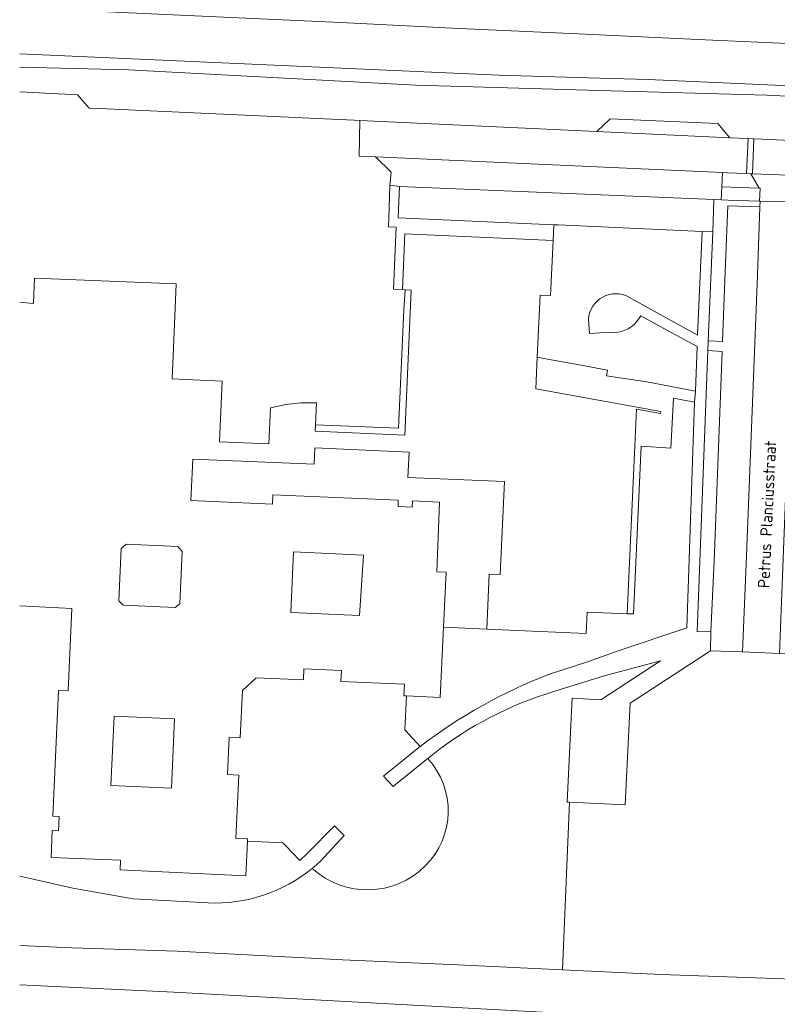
# Model space of a CAD drawing. Extents: x 168026 to 168874, y 448609 to 449769.
# Tile 10 of 39: x 168026 to 168144, y 449196 to 449349. Entities that reach past the tile are written whole.
import ezdxf
from ezdxf.enums import TextEntityAlignment as Align

# ---------------------------------------------------------------- set-up
doc = ezdxf.new("R2010")
doc.units = 0
for name, color, linetype, lineweight in [('B-WE-GK-BESCHOEIING-G', 252, 'GK-BESCHOEIING', 5), ('B-WE-GR-BEPLANTING_CULTUUR_BOSPLANTSOEN-GV', 252, 'Continuous', 5), ('B-WE-GR-BEPLANTING_CULTUUR_HEESTERS-GV', 252, 'Continuous', 5), ('B-WE-OG-TERREIN_CULTUURSCHEIDING-GV', 252, 'Continuous', 5), ('B-WE-OG-TERREIN_ERF-GV', 252, 'Continuous', 5), ('B-WE-OG-TOPOGRAFIE-T18', 7, 'Continuous', 5), ('B-WE-OG-TOPOGRAFIE_BEBOUWING-GV', 1, 'Continuous', 18), ('B-WE-OG-WATER_SLOOT-GV', 252, 'Continuous', 5), ('B-WE-VH-VERHARDING_ASFALT-GV', 252, 'Continuous', 5), ('B-WE-VH-VERHARDING_BETONSTRAATSTEEN-GV', 252, 'Continuous', 5), ('B-WE-VH-VERHARDING_TEGEL-GV', 252, 'Continuous', 5)]:
    doc.layers.add(name, color=color, linetype=linetype, lineweight=lineweight)
doc.styles.add('NLCS-ISO-ANNOTATIEF-T18', font='NLCS-ISO.ttf', dxfattribs={"height": 1.8})
doc.linetypes.add('GK-BESCHOEIING', pattern='A,30,-5,[1,NLCS.SHX,S=1,R=0,X=0,Y=0],-5', length=40)

msp = doc.modelspace()

# ---------------------------------------------------------------- linework, layer by layer
at = {"layer": 'B-WE-GK-BESCHOEIING-G', "flags": 128}
for points in [[(168094.45, 449347.88), (168075.97, 449348.77)], [(168112.95, 449347.03), (168094.45, 449347.88)], [(168131.54, 449346.15), (168112.95, 449347.03)], [(168150.22, 449345.3), (168131.54, 449346.15)], [(168100.628, 449340.577), (168026.115, 449343.89)], [(168116.288, 449340.124), (168100.628, 449340.577)], [(168123.814, 449339.907), (168116.288, 449340.124)], [(168146.97, 449338.874), (168123.814, 449339.907)], [(168114.998, 449194.468), (168050.058, 449197.959)]]:
    msp.add_lwpolyline(points, dxfattribs=at)
at = {"layer": 'B-WE-GR-BEPLANTING_CULTUUR_BOSPLANTSOEN-GV', "flags": 128}
for points in [[(168146.97, 449338.874), (168123.814, 449339.907), (168116.288, 449340.124), (168100.628, 449340.577), (168026.115, 449343.89)], [(168026.115, 449341.848), (168043.037, 449341.439), (168065.371, 449340.234), (168087.706, 449339.028), (168116.229, 449338.231), (168142.254, 449337.503), (168156.863, 449336.76), (168171.472, 449336.018), (168182.135, 449335.456), (168182.179, 449336.286), (168182.22, 449337.155), (168168.402, 449337.806), (168146.97, 449338.874)]]:
    msp.add_lwpolyline(points, dxfattribs=at)
at = {"layer": 'B-WE-GR-BEPLANTING_CULTUUR_HEESTERS-GV', "flags": 128}
msp.add_lwpolyline([(168141.085, 449322.996), (168139.781, 449325.271), (168139.132, 449325.296), (168136.097, 449325.412), (168135.357, 449325.446), (168135.254, 449323.22)], close=True, dxfattribs=at)
at = {"layer": 'B-WE-OG-TERREIN_CULTUURSCHEIDING-GV', "flags": 128}
for points in [[(168228.436, 449334.029), (168205.396, 449335.288), (168182.179, 449336.286), (168182.135, 449335.456), (168171.472, 449336.018), (168156.863, 449336.76), (168142.254, 449337.503), (168116.229, 449338.231), (168087.706, 449339.028), (168065.371, 449340.234), (168043.037, 449341.439), (168026.115, 449341.848)], [(168026.115, 449337.979), (168035.099, 449337.546), (168036.926, 449335.478), (168039.593, 449335.355), (168069.064, 449333.991), (168070.041, 449333.946), (168078.115, 449333.572), (168079.018, 449333.53), (168115.847, 449331.825), (168117.895, 449333.813), (168134.666, 449333.073), (168136.516, 449330.868), (168139.378, 449330.736), (168140.255, 449330.696), (168148.416, 449330.326), (168148.516, 449333.568), (168151.545, 449333.474), (168151.443, 449330.188), (168151.854, 449330.17), (168154.1, 449332.167), (168164.87, 449331.743), (168166.959, 449329.485), (168220.734, 449327.235), (168220.809, 449328.207)]]:
    msp.add_lwpolyline(points, dxfattribs=at)
at = {"layer": 'B-WE-OG-TERREIN_ERF-GV', "flags": 128}
for points in [[(168026.115, 449351.089), (168037.48, 449350.57), (168075.97, 449348.77), (168094.45, 449347.88), (168112.95, 449347.03), (168131.54, 449346.15), (168150.22, 449345.3), (168158.7, 449344.92), (168190.7, 449343.43), (168220.17, 449342.09), (168226.93, 449350.99), (168226.96, 449352.29), (168227.47, 449390.95), (168227.58, 449407.53), (168227.74, 449440.51), (168227.64, 449457.14), (168227.63, 449473.68), (168227.32, 449490.2), (168226.893, 449500), (168225.87, 449523.25), (168224.01, 449556.63), (168223.24, 449569.66)], [(168120.829, 449306.092), (168131.479, 449300.177), (168132.202, 449316.299), (168109.85, 449317.301), (168109.162, 449317.331), (168109.054, 449314.86), (168108.646, 449306.301)], [(168109.167, 449244.745), (168116.961, 449247.155), (168125.73, 449249.524), (168116.454, 449243.432), (168111.986, 449243.673), (168111.858, 449240.576), (168111.24, 449227.533), (168111.589, 449227.516), (168120.25, 449227.09), (168121.003, 449242.897), (168133.536, 449251.059), (168133.584, 449254.085), (168131.426, 449254.007), (168133.112, 449297.762), (168133.162, 449299.3), (168133.894, 449316.223), (168132.202, 449316.299), (168131.479, 449300.177), (168120.829, 449306.092)], [(168108.646, 449306.301), (168107.012, 449306.379), (168106.587, 449296.718), (168106.605, 449296.715), (168107.583, 449296.537), (168113.417, 449295.481), (168117.517, 449294.705), (168117.353, 449293.847), (168123.623, 449292.906), (168131.166, 449291.45), (168131.432, 449298.383), (168126.852, 449300.885), (168122.674, 449303.185)], [(168122.674, 449303.185), (168126.852, 449300.885), (168131.432, 449298.383), (168131.166, 449291.45), (168131.009, 449289.71), (168129.843, 449254.631), (168119.329, 449251.092), (168114.416, 449249.333), (168108.462, 449247.446)], [(168119.097, 449300.602), (168116.325, 449300.503), (168114.695, 449300.399), (168114.525, 449302.667)], [(168114.525, 449302.667), (168114.695, 449300.399), (168116.325, 449300.503), (168119.097, 449300.602)], [(168108.462, 449247.446), (168114.416, 449249.333), (168119.329, 449251.092), (168129.843, 449254.631), (168131.009, 449289.71), (168127.742, 449290.375), (168127.343, 449282.556), (168122.754, 449282.867), (168121.564, 449256.795), (168120.573, 449256.833), (168114.349, 449257.096), (168114.209, 449253.747), (168109.435, 449253.955), (168098.745, 449254.421)], [(168098.745, 449254.421), (168092.01, 449254.729), (168091.51, 449243.786), (168086.248, 449244.04), (168086.016, 449238.75), (168088.38, 449236.187)], [(168026.115, 449205.234), (168034.218, 449204.882), (168050.603, 449204.328), (168076.323, 449202.993), (168094.237, 449202.238), (168110.492, 449201.467), (168111.589, 449227.516), (168111.24, 449227.533), (168111.858, 449240.576), (168111.986, 449243.673), (168116.454, 449243.432), (168125.73, 449249.524), (168116.961, 449247.155), (168109.167, 449244.745)], [(168083.091, 449231.909), (168083.598, 449232.319), (168084.853, 449233.334), (168087.133, 449235.178), (168088.38, 449236.187), (168086.016, 449238.75), (168086.248, 449244.04), (168085.855, 449244.059), (168085.937, 449245.852), (168076.053, 449246.294), (168076.131, 449248.022), (168070.27, 449248.28), (168070.262, 449246.552), (168062.902, 449246.869), (168060.745, 449244.895), (168060.416, 449237.53), (168058.688, 449237.607), (168058.439, 449231.808), (168060.168, 449231.732), (168059.735, 449221.863), (168061.524, 449221.791), (168061.51, 449221.466), (168067.017, 449221.209), (168067.438, 449220.781), (168069.686, 449218.458), (168070.881, 449219.593), (168075.037, 449223.823), (168076.579, 449222.333), (168075.96, 449221.648), (168072.828, 449218.288)], [(168083.598, 449232.319), (168083.091, 449231.909), (168082.693, 449231.587), (168084.183, 449229.953), (168084.861, 449230.505), (168086.1, 449231.512), (168088.342, 449233.336), (168089.555, 449234.321), (168090.322, 449234.945)], [(168088.38, 449236.187), (168087.133, 449235.178), (168084.853, 449233.334), (168083.598, 449232.319)], [(168090.322, 449234.945), (168089.555, 449234.321)], [(168089.555, 449234.321), (168088.342, 449233.336), (168086.1, 449231.512), (168084.861, 449230.505), (168084.183, 449229.953), (168082.693, 449231.587), (168083.091, 449231.909)], [(168055.418, 449211.848), (168043.763, 449212.493), (168034.354, 449214.139), (168027.548, 449215.675), (168026.115, 449216.004)]]:
    msp.add_lwpolyline(points, dxfattribs=at)
for points in [[(168109.162, 449317.331), (168084.946, 449318.394), (168085.181, 449323.293), (168083.676, 449323.474), (168083.499, 449318.356), (168083.453, 449317.012), (168084.632, 449316.964), (168084.252, 449307.294), (168085.646, 449307.24), (168086.015, 449315.907), (168109.054, 449314.86)], [(168085.181, 449323.293), (168084.946, 449318.394), (168109.162, 449317.331), (168109.85, 449317.301), (168132.202, 449316.299), (168133.894, 449316.223), (168134.035, 449321.258)], [(168136.195, 449320.297), (168141.185, 449320.115), (168141.221, 449320.983), (168141.135, 449320.986), (168136.229, 449321.166), (168135.161, 449321.211), (168134.035, 449321.258), (168133.894, 449316.223), (168133.162, 449299.3), (168135.374, 449299.161), (168135.84, 449311.338)], [(168138.512, 449250.879), (168144.236, 449250.667), (168144.557, 449258.68), (168146.627, 449312.329), (168146.932, 449319.913), (168147.219, 449319.901), (168147.259, 449320.86), (168141.221, 449320.983), (168141.185, 449320.115), (168140.807, 449309.49), (168139.121, 449265.901)], [(168141.185, 449320.115), (168136.195, 449320.297), (168135.84, 449311.338), (168135.374, 449299.161), (168133.162, 449299.3), (168133.112, 449297.762), (168135.315, 449297.62), (168134.069, 449265.021), (168133.584, 449254.085), (168133.536, 449251.059), (168138.512, 449250.879), (168139.121, 449265.901), (168140.807, 449309.49)], [(168072.11, 449286.229), (168072.066, 449285.234), (168085.983, 449284.624), (168087.001, 449307.18), (168086.04, 449307.223), (168085.858, 449304.108), (168085.027, 449285.666)], [(168135.315, 449297.62), (168133.112, 449297.762), (168131.426, 449254.007), (168133.584, 449254.085), (168134.069, 449265.021)], [(168125.763, 449287.97), (168121.989, 449288.661), (168121.734, 449282.921), (168120.573, 449256.833), (168121.564, 449256.795), (168122.754, 449282.867), (168127.343, 449282.556), (168127.742, 449290.375), (168131.009, 449289.71), (168131.166, 449291.45), (168123.623, 449292.906), (168117.353, 449293.847), (168117.517, 449294.705), (168113.417, 449295.481), (168107.583, 449296.537), (168106.605, 449296.715), (168106.587, 449296.718), (168106.37, 449291.789), (168116.654, 449289.938), (168125.816, 449288.288)], [(168098.745, 449254.421), (168099.128, 449262.997), (168100.835, 449262.921), (168101.478, 449277.379), (168086.481, 449278.036), (168086.654, 449281.981), (168072.025, 449282.622), (168071.913, 449280.066), (168053.011, 449280.895), (168052.774, 449275.48), (168052.728, 449274.434), (168065.413, 449273.887), (168065.492, 449275.344), (168084.977, 449274.472), (168084.934, 449273.513), (168087.132, 449273.414), (168087.175, 449274.373), (168091.361, 449274.186), (168090.941, 449263.359), (168092.401, 449263.281), (168092.01, 449254.729)], [(168138.512, 449250.879), (168133.536, 449251.059), (168121.003, 449242.897), (168120.25, 449227.09), (168111.589, 449227.516), (168110.492, 449201.467), (168125.85, 449200.739), (168147.862, 449199.918), (168148.168, 449208.116), (168148.366, 449212.686), (168148.564, 449217.255), (168149.288, 449250.479), (168144.236, 449250.667)]]:
    msp.add_lwpolyline(points, close=True, dxfattribs=at)
at = {"layer": 'B-WE-OG-TERREIN_ERF-GV'}
for points in [[(168114.525, 449302.667, -0.5417602), (168120.829, 449306.092)], [(168120.829, 449306.092, 0.5417602), (168114.525, 449302.667)], [(168122.674, 449303.185, -0.2389731), (168119.097, 449300.602)], [(168119.097, 449300.602, 0.2389731), (168122.674, 449303.185)], [(168088.38, 449236.187, -0.070226), (168108.462, 449247.446)], [(168108.462, 449247.446, 0.070226), (168088.38, 449236.187)], [(168090.322, 449234.945, -0.0929669), (168109.167, 449244.745)], [(168109.167, 449244.745, 0.0929669), (168090.322, 449234.945)], [(168089.168, 449217.592, 0.4027127), (168089.555, 449234.321)], [(168089.555, 449234.321, -0.4027127), (168089.168, 449217.592)], [(168072.828, 449218.288, -0.0173391), (168071.597, 449217.215)], [(168071.597, 449217.215, -0.1838824), (168055.418, 449211.848)], [(168071.597, 449217.215, 0.3996931), (168089.168, 449217.592)], [(168089.168, 449217.592, -0.3996931), (168071.597, 449217.215)]]:
    msp.add_lwpolyline(points, format="xyb", dxfattribs=at)
at = {"layer": 'B-WE-OG-TOPOGRAFIE_BEBOUWING-GV', "flags": 128}
for points in [[(168121.734, 449282.921), (168121.989, 449288.661), (168125.763, 449287.97), (168125.816, 449288.288), (168116.654, 449289.938), (168106.37, 449291.789), (168106.587, 449296.718), (168107.012, 449306.379), (168108.646, 449306.301), (168109.054, 449314.86), (168086.015, 449315.907), (168085.646, 449307.24), (168086.04, 449307.223), (168087.001, 449307.18), (168085.983, 449284.624), (168072.066, 449285.234), (168072.11, 449286.229), (168072.157, 449287.297), (168072.26, 449289.641), (168069.82, 449289.628), (168067.489, 449289.384), (168065.114, 449288.871), (168064.867, 449283.246), (168057.175, 449283.583), (168057.587, 449292.987), (168053.086, 449293.208), (168049.8, 449293.356), (168050.292, 449304.303), (168050.454, 449308.136), (168028.439, 449309.003), (168028.265, 449305.091), (168027.111, 449305.179), (168026.115, 449305.226)], [(168026.115, 449258.045), (168034.236, 449257.66), (168033.654, 449244.836), (168032.151, 449244.901), (168031.282, 449225.321), (168032.241, 449225.278), (168032.143, 449223.08), (168031.184, 449223.123), (168030.998, 449218.937), (168041.805, 449218.496), (168041.742, 449216.975), (168061.274, 449216.084), (168061.51, 449221.466), (168061.524, 449221.791), (168059.735, 449221.863), (168060.168, 449231.732), (168058.439, 449231.808), (168058.688, 449237.607), (168060.416, 449237.53), (168060.745, 449244.895), (168062.902, 449246.869), (168070.262, 449246.552), (168070.27, 449248.28), (168076.131, 449248.022), (168076.053, 449246.294), (168085.937, 449245.852), (168085.855, 449244.059), (168086.248, 449244.04), (168091.51, 449243.786), (168092.01, 449254.729), (168092.401, 449263.281), (168090.941, 449263.359), (168091.361, 449274.186), (168087.175, 449274.373), (168087.132, 449273.414), (168084.934, 449273.513), (168084.977, 449274.472), (168065.492, 449275.344), (168065.413, 449273.887), (168052.728, 449274.434), (168052.774, 449275.48), (168053.011, 449280.895), (168071.913, 449280.066), (168072.025, 449282.622), (168086.654, 449281.981), (168086.481, 449278.036), (168101.478, 449277.379), (168100.835, 449262.921), (168099.128, 449262.997), (168098.745, 449254.421), (168109.435, 449253.955), (168114.209, 449253.747), (168114.349, 449257.096), (168120.573, 449256.833), (168121.734, 449282.921)]]:
    msp.add_lwpolyline(points, dxfattribs=at)
for points in [[(168051.395, 449266.509), (168050.994, 449258.378), (168050.303, 449257.822), (168042.222, 449258.151), (168041.522, 449258.859), (168041.909, 449266.963), (168042.672, 449267.636), (168050.724, 449267.264)], [(168068.66, 449266.463), (168079.561, 449265.925), (168078.959, 449256.544), (168068.27, 449257.037)], [(168049.694, 449229.678), (168040.292, 449230.12), (168040.799, 449240.913), (168050.202, 449240.47)]]:
    msp.add_lwpolyline(points, close=True, dxfattribs=at)
at = {"layer": 'B-WE-OG-WATER_SLOOT-GV', "flags": 128}
for points in [[(168223.24, 449569.66), (168224.01, 449556.63), (168225.87, 449523.25), (168226.893, 449500), (168227.32, 449490.2), (168227.63, 449473.68), (168227.64, 449457.14), (168227.74, 449440.51), (168227.58, 449407.53), (168227.47, 449390.95), (168226.96, 449352.29), (168226.93, 449350.99), (168220.17, 449342.09), (168190.7, 449343.43), (168158.7, 449344.92), (168150.22, 449345.3), (168131.54, 449346.15), (168112.95, 449347.03), (168094.45, 449347.88), (168075.97, 449348.77), (168037.48, 449350.57), (168026.115, 449351.089)], [(168026.115, 449343.89), (168100.628, 449340.577), (168116.288, 449340.124), (168123.814, 449339.907), (168146.97, 449338.874), (168168.402, 449337.806), (168182.22, 449337.155), (168196.213, 449336.439), (168220.012, 449335.561), (168226.719, 449335.291), (168229.193, 449336.884), (168231.269, 449338.969), (168232.802, 449341.542), (168232.879, 449353.33)], [(168206.883, 449196.584), (168196.07, 449196.598), (168184.936, 449196.969), (168168.47, 449197.784), (168168.425, 449199.019), (168159.516, 449199.506), (168159.16, 449199.525), (168155.655, 449199.627), (168150.538, 449199.818), (168147.862, 449199.918), (168125.85, 449200.739), (168110.492, 449201.467), (168094.237, 449202.238), (168076.323, 449202.993), (168050.603, 449204.328), (168034.218, 449204.882), (168026.115, 449205.234)], [(168169.284, 449184.402), (168169.63, 449187.395), (168169.312, 449189.706), (168167.952, 449192.128), (168159.227, 449192.849), (168114.998, 449194.468), (168050.058, 449197.959), (168026.115, 449199.133)], [(168026.115, 449199.133), (168050.058, 449197.959), (168114.998, 449194.468)]]:
    msp.add_lwpolyline(points, dxfattribs=at)
at = {"layer": 'B-WE-VH-VERHARDING_ASFALT-GV', "flags": 128}
for points in [[(168078.875, 449328.023), (168081.438, 449327.906), (168135.357, 449325.446), (168136.097, 449325.412), (168139.132, 449325.296), (168139.378, 449330.736), (168136.516, 449330.868), (168115.847, 449331.825), (168079.018, 449333.53)], [(168139.781, 449325.271), (168140.031, 449325.262), (168140.255, 449330.696), (168139.378, 449330.736), (168139.132, 449325.296)], [(168148.664, 449330.314), (168148.416, 449330.326), (168140.255, 449330.696), (168140.031, 449325.262), (168148.443, 449324.948)]]:
    msp.add_lwpolyline(points, close=True, dxfattribs=at)
at = {"layer": 'B-WE-VH-VERHARDING_BETONSTRAATSTEEN-GV', "flags": 128}
for points in [[(168115.847, 449331.825), (168136.516, 449330.868), (168134.666, 449333.073), (168117.895, 449333.813)], [(168135.357, 449325.446), (168081.438, 449327.906), (168083.857, 449325.522), (168083.676, 449323.474), (168085.181, 449323.293), (168134.035, 449321.258), (168135.161, 449321.211), (168135.254, 449323.22)], [(168148.883, 449324.931), (168148.443, 449324.948), (168140.031, 449325.262), (168139.781, 449325.271), (168141.085, 449322.996), (168141.225, 449322.996), (168141.135, 449320.986), (168141.221, 449320.983), (168147.259, 449320.86), (168147.269, 449322.711)]]:
    msp.add_lwpolyline(points, close=True, dxfattribs=at)
at = {"layer": 'B-WE-VH-VERHARDING_TEGEL-GV', "flags": 128}
msp.add_lwpolyline([(168135.254, 449323.22), (168135.161, 449321.211), (168136.229, 449321.166), (168141.135, 449320.986), (168141.225, 449322.996), (168141.085, 449322.996)], close=True, dxfattribs=at)

# ---------------------------------------------------------------- texts
at = {"layer": 'B-WE-OG-TOPOGRAFIE-T18', "style": 'NLCS-ISO-ANNOTATIEF-T18'}
msp.add_text('Petrus Planciusstraat', height=1.8, rotation=87.3, dxfattribs=at).set_placement((168142.299, 449272.282), align=Align.MIDDLE)

doc.saveas('drawing.dxf')
